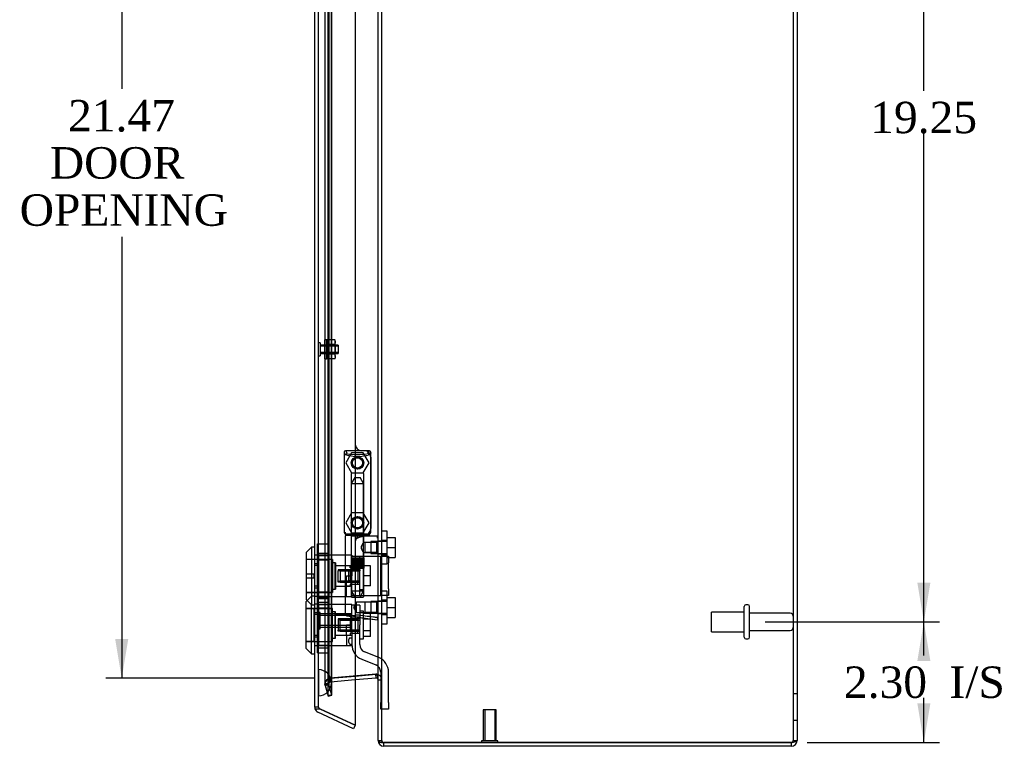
# Model space of a CAD drawing. Header units: inches. Extents: x 1 to 150, y -1 to 99.
# Tile 15 of 19: x 65 to 84, y 36 to 50. Entities that reach past the tile are written whole.
import ezdxf
from ezdxf.enums import TextEntityAlignment as Align
from ezdxf.lldxf.tags import DXFTag

# ---------------------------------------------------------------- set-up
doc = ezdxf.new("R2010")
doc.units = ezdxf.units.IN
doc.header["$MEASUREMENT"] = 0
for name, color, linetype in [('COM70220', 7, 'Continuous'), ('COM70699-6', 7, 'Continuous'), ('COM70705-6', 7, 'Continuous'), ('Default', 7, 'Continuous'), ('HNG86659-1', 7, 'Continuous'), ('HNG86659-2', 7, 'Continuous'), ('LOK10031', 7, 'Continuous'), ('LOK10031_CAM', 7, 'Continuous'), ('LOK10031_INSERT', 7, 'Continuous'), ('LOK10031_NUT', 7, 'Continuous'), ('LOK10031_SC', 7, 'Continuous'), ('NTS18118', 7, 'Continuous'), ('SCS86661', 7, 'Continuous'), ('STD26063', 7, 'Continuous'), ('STD26089', 7, 'Continuous'), ('STD26258', 7, 'Continuous'), ('WAM30017', 7, 'Continuous')]:
    doc.layers.add(name, color=color, linetype=linetype)
doc.styles.add('SEACAD_Times_New_Roman', font='times.ttf')
tags = doc.linetypes.add('HIDDEN2', pattern=[0.1875, 0.125, -0.0625]).pattern_tags.tags
tags[6:7] = [DXFTag(74, 4), DXFTag(75, 0), DXFTag(340, '0'), DXFTag(46, 0.0), DXFTag(50, 0.0), DXFTag(44, 0.0), DXFTag(45, 0.0)]
tags[4:5] = [DXFTag(74, 4), DXFTag(75, 0), DXFTag(340, '0'), DXFTag(46, 0.0), DXFTag(50, 0.0), DXFTag(44, 0.0), DXFTag(45, 0.0)]
doc.dimstyles.new('HAMMOND_(STH_-_120x80)', dxfattribs={"dimtxt": 0.6, "dimasz": 0.75, "dimexe": 0.3, "dimexo": 0.3, "dimgap": 0.15, "dimtad": 0, "dimtih": 1, "dimtoh": 1, "dimzin": 0, "dimdsep": 46, "dimtxsty": 'SEACAD_Times_New_Roman', "dimblk1": '_SE_FILLED', "dimblk2": '_SE_FILLED', "dimsah": 1, "dimcen": 0.3, "dimadec": 0, "dimazin": 0, "dimtfac": 0.8, "dimtofl": 0, "dimtmove": 0, "dimatfit": 3, "dimfxl": 1, "dimtolj": 1, "dimtzin": 0, "dimarcsym": 0})

# ---------------------------------------------------------------- blocks, each defined once
blk = doc.blocks.new('SE2')
at = {"layer": 'COM70220', "color": 7, "linetype": 'HIDDEN2'}
for p, q in [((70.66, 37.927), (70.66, 59.046)), ((70.661, 37.927), (70.661, 59.046)), ((70.663, 37.927), (70.663, 59.046)), ((70.909, 37.927), (70.909, 59.046)), ((70.66, 37.428), (70.66, 37.927)), ((70.66, 37.926), (70.661, 37.926)), ((70.661, 37.428), (70.661, 37.927)), ((70.661, 37.926), (70.663, 37.677)), ((70.663, 37.677), (70.663, 37.927)), ((70.909, 37.677), (70.909, 37.927)), ((70.663, 37.677), (70.661, 37.428)), ((70.661, 37.428), (70.66, 37.428))]:
    blk.add_line(p, q, dxfattribs=at)
for start, end in [(0, 90), (270, 0)]:
    blk.add_arc((70.659, 37.677), 0.25, start, end, dxfattribs=at)
at = {"layer": 'COM70699-6', "color": 7, "linetype": 'HIDDEN2'}
for p, q in [((79.725, 64.108), (79.725, 36.573)), ((71.869, 36.573), (71.869, 60.359)), ((70.843, 37.442), (70.843, 59.531)), ((70.912, 37.442), (70.912, 59.531)), ((70.784, 59.317), (70.784, 37.655)), ((70.856, 59.317), (70.856, 37.655)), ((71.869, 40.377), (71.797, 40.377)), ((71.797, 40.137), (71.869, 40.137)), ((71.869, 39.236), (71.797, 39.236)), ((71.797, 38.996), (71.869, 38.996)), ((70.883, 37.763), (71.752, 37.839)), ((71.752, 37.839), (70.883, 37.763)), ((70.889, 37.763), (71.36, 37.804)), ((71.758, 37.839), (71.752, 37.839)), ((71.752, 37.839), (71.752, 37.839)), ((70.856, 37.655), (70.784, 37.655)), ((70.784, 37.655), (70.788, 37.646)), ((70.856, 37.655), (70.784, 37.655)), ((70.788, 37.627), (70.784, 37.655)), ((70.788, 37.646), (70.858, 37.646)), ((70.843, 37.442), (70.788, 37.646)), ((70.788, 37.627), (70.858, 37.646)), ((70.788, 37.627), (70.843, 37.423)), ((70.856, 37.655), (70.858, 37.646)), ((70.858, 37.646), (70.856, 37.655)), ((70.912, 37.442), (70.858, 37.646)), ((70.889, 37.763), (70.883, 37.763)), ((70.889, 37.691), (70.883, 37.763)), ((71.36, 37.732), (70.889, 37.691)), ((71.797, 37.731), (71.869, 37.731)), ((71.797, 37.731), (71.869, 37.731)), ((70.843, 37.442), (70.912, 37.442)), ((70.843, 37.423), (70.912, 37.441)), ((70.912, 37.442), (70.912, 37.441)), ((79.797, 37.465), (79.725, 37.465)), ((79.725, 36.965), (79.797, 36.965)), ((71.797, 36.573), (71.869, 36.573)), ((71.797, 36.573), (71.869, 36.573)), ((71.869, 36.573), (71.869, 36.573)), ((79.725, 36.573), (79.797, 36.573))]:
    blk.add_line(p, q, dxfattribs=at)
at = {"layer": 'COM70699-6', "color": 7, "linetype": 'Continuous'}
for p, q in [((79.797, 64.108), (79.797, 36.573)), ((71.797, 36.573), (71.797, 60.359)), ((71.36, 37.804), (71.758, 37.839)), ((71.758, 37.767), (71.752, 37.839)), ((71.758, 37.767), (71.36, 37.732)), ((71.797, 36.573), (71.797, 36.573)), ((71.905, 36.537), (79.689, 36.537)), ((71.905, 36.465), (71.905, 36.537)), ((79.689, 36.537), (71.905, 36.537)), ((79.689, 36.465), (79.689, 36.537)), ((79.689, 36.465), (71.905, 36.465))]:
    blk.add_line(p, q, dxfattribs=at)
at = {"layer": 'COM70699-6', "color": 7, "linetype": 'HIDDEN2'}
for centre, radius, start, end in [((71.761, 37.731), 0.108, 359.9883, 95.0117), ((71.761, 37.731), 0.108, 0, 95), ((70.892, 37.655), 0.108, 94.9859, 180.0141), ((70.892, 37.655), 0.108, 95, 180), ((70.892, 37.655), 0.036, 95, 180), ((71.905, 36.573), 0.036, 179.9988, 270.0012), ((71.905, 36.573), 0.036, 180, 270), ((79.689, 36.573), 0.036, 294.0223, 0)]:
    blk.add_arc(centre, radius, start, end, dxfattribs=at)
at = {"layer": 'COM70699-6', "color": 7, "linetype": 'Continuous'}
for centre, radius, start, end in [((71.761, 37.731), 0.036, 0, 95), ((71.905, 36.573), 0.108, 180, 270), ((79.689, 36.573), 0.108, 270, 0), ((79.689, 36.573), 0.036, 270, 294.0223)]:
    blk.add_arc(centre, radius, start, end, dxfattribs=at)
for points, knots in [([(71.797, 37.731), (71.797, 37.742), (71.797, 37.753), (71.795, 37.775), (71.793, 37.786), (71.789, 37.801), (71.787, 37.807), (71.784, 37.816), (71.782, 37.821), (71.778, 37.828), (71.777, 37.83), (71.774, 37.833), (71.772, 37.835), (71.768, 37.838), (71.766, 37.839), (71.762, 37.84), (71.76, 37.839), (71.758, 37.839)], [0, 0, 0, 0, 0.25, 0.25, 0.5, 0.5, 0.625, 0.625, 0.75, 0.75, 0.8125, 0.8125, 0.875, 0.875, 0.9375, 0.9375, 1, 1, 1, 1]), ([(71.797, 36.573), (71.797, 36.572), (71.798, 36.571), (71.798, 36.568), (71.799, 36.566), (71.802, 36.562), (71.807, 36.558), (71.815, 36.553), (71.823, 36.549), (71.836, 36.545), (71.848, 36.542), (71.864, 36.539), (71.879, 36.538), (71.892, 36.537), (71.9, 36.537), (71.903, 36.537), (71.905, 36.537)], [0, 0, 0, 0, 0.039636, 0.079299, 0.119013, 0.178729, 0.298914, 0.359673, 0.482664, 0.545167, 0.672093, 0.736684, 0.867476, 0.933623, 0.966797, 1, 1, 1, 1]), ([(79.689, 36.537), (79.704, 36.54), (79.718, 36.543), (79.744, 36.549), (79.756, 36.552), (79.776, 36.558), (79.784, 36.561), (79.795, 36.567), (79.797, 36.57), (79.797, 36.573)], [0, 0, 0, 0, 0.25, 0.25, 0.5, 0.5, 0.75, 0.75, 1, 1, 1, 1])]:
    blk.add_open_spline(points, degree=3, knots=knots, dxfattribs=at)
at = {"layer": 'COM70699-6', "color": 7, "linetype": 'HIDDEN2'}
for points, knots in [([(70.889, 37.763), (70.887, 37.762), (70.885, 37.762), (70.882, 37.759), (70.881, 37.758), (70.876, 37.753), (70.874, 37.748), (70.87, 37.74), (70.868, 37.735), (70.865, 37.726), (70.864, 37.721), (70.86, 37.706), (70.859, 37.696), (70.857, 37.676), (70.856, 37.666), (70.856, 37.655)], [0, 0, 0, 0, 0.0625, 0.0625, 0.125, 0.125, 0.25, 0.25, 0.375, 0.375, 0.5, 0.5, 0.75, 0.75, 1, 1, 1, 1]), ([(79.689, 36.537), (79.694, 36.54), (79.699, 36.543), (79.708, 36.549), (79.712, 36.552), (79.718, 36.558), (79.721, 36.561), (79.724, 36.567), (79.725, 36.57), (79.725, 36.573)], [0, 0, 0, 0, 0.25, 0.25, 0.5, 0.5, 0.75, 0.75, 1, 1, 1, 1])]:
    blk.add_open_spline(points, degree=3, knots=knots, dxfattribs=at)
at = {"layer": 'COM70705-6', "color": 7, "linetype": 'Continuous'}
for p, q in [((71.36, 60.109), (71.36, 36.865)), ((70.587, 37.214), (70.587, 59.759)), ((70.592, 37.182), (70.594, 37.182)), ((70.594, 37.175), (70.594, 37.182)), ((70.695, 37.175), (70.594, 37.175)), ((71.329, 36.799), (70.65, 37.116)), ((70.695, 37.175), (71.36, 36.865)), ((71.36, 36.865), (70.695, 37.175)), ((71.36, 36.865), (71.329, 36.799))]:
    blk.add_line(p, q, dxfattribs=at)
at = {"layer": 'COM70705-6', "color": 7, "linetype": 'HIDDEN2'}
for p, q in [((70.659, 37.214), (70.659, 59.759)), ((71.534, 42.106), (71.485, 42.106)), ((71.659, 41.981), (71.659, 40.619)), ((71.485, 40.494), (71.534, 40.494)), ((70.659, 40.112), (70.657, 40.112)), ((70.659, 39.915), (70.587, 39.915)), ((70.659, 39.518), (70.587, 39.518)), ((70.659, 39.321), (70.657, 39.321)), ((70.659, 39.174), (70.657, 39.174)), ((70.659, 38.977), (70.587, 38.977)), ((70.659, 38.58), (70.587, 38.58)), ((70.659, 38.383), (70.657, 38.383)), ((70.659, 37.214), (70.587, 37.214)), ((70.594, 37.182), (70.694, 37.182)), ((70.695, 37.175), (70.68, 37.182))]:
    blk.add_line(p, q, dxfattribs=at)
for centre in [(71.404, 41.872), (71.404, 40.73)]:
    blk.add_circle(centre, 0.12, dxfattribs=at)
for centre, radius, start, end in [((71.485, 42.231), 0.125, 180, 270), ((71.534, 41.981), 0.125, 0, 90), ((71.534, 40.619), 0.125, 270, 0), ((71.485, 40.369), 0.125, 90, 180), ((70.695, 37.214), 0.036, 180, 245)]:
    blk.add_arc(centre, radius, start, end, dxfattribs=at)
at = {"layer": 'COM70705-6', "color": 7, "linetype": 'Continuous'}
for start, end in [(180, 197.5839), (197.5839, 245)]:
    blk.add_arc((70.695, 37.214), 0.108, start, end, dxfattribs=at)
blk.add_ellipse((70.695, 37.214), major_axis=(0.108, 0), ratio=0.9073, start_param=3.141593, end_param=3.481043, dxfattribs=at)
at = {"layer": 'COM70705-6', "color": 7, "linetype": 'HIDDEN2'}
for centre, major_axis, ratio, start_param, end_param in [((70.695, 37.214), (0.036, 0), 0.9073, 3.141593, 4.665617), ((70.695, 43.59), (0, -6.415), 0.005612, 6.236413, 6.283185)]:
    blk.add_ellipse(centre, major_axis=major_axis, ratio=ratio, start_param=start_param, end_param=end_param, dxfattribs=at)
at = {"layer": 'HNG86659-1', "color": 7, "linetype": 'HIDDEN2'}
for p, q in [((71.148, 42.068), (71.148, 40.553)), ((71.148, 42.067), (71.168, 42.018)), ((71.62, 42.106), (71.185, 42.106)), ((71.21, 42.051), (71.188, 42.106)), ((71.21, 42.049), (71.188, 42.106)), ((71.21, 42.049), (71.21, 42.051)), ((71.597, 42.049), (71.62, 42.106)), ((71.597, 42.049), (71.598, 42.051)), ((71.598, 42.051), (71.62, 42.106)), ((71.659, 42.067), (71.64, 42.018)), ((71.659, 40.553), (71.659, 42.068)), ((71.284, 41.663), (71.284, 40.505)), ((71.512, 41.675), (71.295, 41.675)), ((71.524, 40.505), (71.524, 41.663)), ((71.167, 40.548), (71.167, 40.513)), ((71.167, 40.474), (71.167, 38.993)), ((71.187, 40.494), (71.485, 40.494)), ((71.485, 40.494), (71.187, 40.494)), ((71.62, 40.513), (71.188, 40.513)), ((71.284, 40.505), (71.272, 40.494)), ((71.272, 40.494), (71.284, 40.482)), ((71.524, 40.505), (71.284, 40.505)), ((71.284, 40.482), (71.524, 40.482)), ((71.284, 40.482), (71.284, 39.324)), ((71.536, 40.494), (71.524, 40.505)), ((71.524, 40.482), (71.536, 40.494)), ((71.524, 40.353), (71.524, 40.482)), ((71.786, 40.474), (71.524, 40.474)), ((71.534, 40.494), (71.62, 40.494)), ((71.62, 40.494), (71.534, 40.494)), ((71.64, 40.513), (71.64, 40.548)), ((71.543, 40.354), (71.523, 40.354)), ((71.776, 40.354), (71.543, 40.354)), ((71.776, 40.354), (71.543, 40.354)), ((71.543, 40.354), (71.543, 40.161)), ((71.797, 40.375), (71.776, 40.354)), ((71.776, 40.161), (71.776, 40.354)), ((71.523, 40.161), (71.543, 40.161)), ((71.524, 39.324), (71.524, 40.162)), ((71.543, 40.161), (71.776, 40.161)), ((71.776, 40.161), (71.543, 40.161)), ((71.776, 40.161), (71.797, 40.139)), ((71.295, 39.312), (71.512, 39.312)), ((71.384, 39.212), (71.328, 39.116)), ((71.328, 39.116), (71.384, 39.019)), ((71.384, 39.019), (71.384, 39.212)), ((71.543, 39.212), (71.384, 39.212)), ((71.776, 39.212), (71.543, 39.212)), ((71.776, 39.212), (71.543, 39.212)), ((71.543, 39.212), (71.543, 39.019)), ((71.797, 39.234), (71.776, 39.212)), ((71.776, 39.019), (71.776, 39.212)), ((71.202, 38.954), (71.344, 38.936)), ((71.327, 38.939), (71.787, 38.881)), ((71.344, 38.936), (71.784, 38.881)), ((71.384, 39.019), (71.543, 39.019)), ((71.543, 39.019), (71.776, 39.019)), ((71.776, 39.019), (71.543, 39.019)), ((71.776, 39.019), (71.797, 38.998))]:
    blk.add_line(p, q, dxfattribs=at)
for centre, radius in [((71.404, 41.872), 0.118), ((71.404, 41.872), 0.0968), ((71.404, 41.872), 0.0968), ((71.404, 40.73), 0.118), ((71.404, 40.73), 0.0968), ((71.404, 40.73), 0.0968)]:
    blk.add_circle(centre, radius, dxfattribs=at)
for centre, radius, start, end in [((71.192, 42.068), 0.0432, 170.3107, 181.0665), ((71.187, 42.068), 0.0392, 106.467, 168.78), ((71.087, 41.372), 0.706, 84.0827, 84.9945), ((71.193, 42.012), 0.0255, 130.6693, 167.2932), ((71.187, 42.057), 0.0491, 88.6161, 102.0318), ((71.601, 42.166), 0.429, 188.1861, 189.6334), ((71.425, 42.84), 0.846, 252.8757, 268.5407), ((71.383, 42.833), 0.839, 271.3912, 287.1924), ((71.621, 42.057), 0.0491, 77.9682, 91.3839), ((71.206, 42.166), 0.429, 350.3666, 351.8139), ((71.62, 42.068), 0.0392, 11.22, 73.533), ((71.615, 42.012), 0.0255, 12.7068, 49.3307), ((71.72, 41.371), 0.706, 95.0056, 95.9172), ((71.616, 42.068), 0.0432, 358.9335, 9.6893), ((71.295, 41.663), 0.0118, 90, 180), ((71.512, 41.663), 0.0118, 0, 90), ((71.187, 40.552), 0.039, 178.4395, 188.4336), ((71.087, 41.254), 0.711, 274.9928, 275.9147), ((71.188, 40.553), 0.0395, 190.0421, 269.2684), ((71.201, 40.547), 0.0339, 178.5961, 269.1461), ((71.187, 40.513), 0.0197, 180, 270), ((71.187, 40.474), 0.0197, 90, 180), ((71.188, 40.555), 0.0417, 269.1335, 269.9996), ((71.606, 40.547), 0.0339, 270.8567, 9.3811), ((71.62, 40.553), 0.0395, 270.7315, 349.9579), ((71.62, 40.555), 0.0417, 270.0004, 270.8665), ((71.62, 40.513), 0.0197, 270, 360), ((71.62, 40.474), 0.0197, 0, 90), ((71.72, 41.254), 0.711, 264.0854, 265.0071), ((71.62, 40.552), 0.039, 351.5664, 1.5605), ((70.586, 41.094), 1.368, 331.1816, 331.5055), ((71.786, 40.462), 0.0118, 88.3734, 89.9992), ((71.786, 40.462), 0.0118, 0, 88.3726), ((71.295, 39.324), 0.0118, 180, 270), ((71.512, 39.324), 0.0118, 270, 0), ((71.207, 38.993), 0.0394, 179.9592, 262.875), ((71.752, 38.897), 0.0401, 21.8367, 34.9857), ((71.135, 38.871), 0.656, 0.9731, 3.5902), ((71.786, 38.893), 0.0118, 262.875, 274.4046), ((71.786, 38.893), 0.0118, 274.3868, 294.9231), ((71.786, 38.893), 0.0118, 294.9228, 360)]:
    blk.add_arc(centre, radius, start, end, dxfattribs=at)
for centre, major_axis, ratio, start_param, end_param in [((71.188, 42.094), (0, -0.0118), 0.049276, 3.017238, 3.218468), ((71.404, 42.059), (-0.203, 0), 0.124034, 0.458693, 2.593243), ((71.62, 42.094), (0, -0.0118), 0.049276, 3.064718, 3.265947)]:
    blk.add_ellipse(centre, major_axis=major_axis, ratio=ratio, start_param=start_param, end_param=end_param, dxfattribs=at)
for points, knots in [([(71.176, 42.032), (71.178, 42.035), (71.181, 42.038), (71.186, 42.043), (71.19, 42.045), (71.195, 42.048), (71.197, 42.048), (71.201, 42.049), (71.203, 42.049), (71.206, 42.05), (71.207, 42.049), (71.209, 42.049), (71.21, 42.049), (71.21, 42.049)], [0, 0, 0, 0, 0.25, 0.25, 0.5, 0.5, 0.625, 0.625, 0.75, 0.75, 0.875, 0.875, 1, 1, 1, 1]), ([(71.631, 42.032), (71.629, 42.035), (71.627, 42.038), (71.621, 42.043), (71.618, 42.045), (71.612, 42.048), (71.61, 42.048), (71.607, 42.049), (71.605, 42.049), (71.602, 42.05), (71.6, 42.049), (71.598, 42.049), (71.598, 42.049), (71.597, 42.049)], [0, 0, 0, 0, 0.25, 0.25, 0.5, 0.5, 0.625, 0.625, 0.75, 0.75, 0.875, 0.875, 1, 1, 1, 1]), ([(71.392, 40.435), (71.398, 40.437), (71.403, 40.439), (71.414, 40.444), (71.42, 40.446), (71.437, 40.452), (71.448, 40.456), (71.47, 40.464), (71.481, 40.467), (71.503, 40.472), (71.514, 40.474), (71.524, 40.474)], [0, 0, 0, 0, 0.125, 0.125, 0.25, 0.25, 0.5, 0.5, 0.75, 0.75, 1, 1, 1, 1]), ([(71.789, 40.441), (71.789, 40.45), (71.789, 40.459), (71.788, 40.467), (71.788, 40.47), (71.788, 40.472), (71.787, 40.473), (71.787, 40.473), (71.787, 40.474), (71.787, 40.474), (71.787, 40.474), (71.786, 40.474), (71.786, 40.474), (71.786, 40.474)], [0, 0, 0, 0, 0.5, 0.5, 0.75, 0.75, 0.875, 0.875, 0.9375, 0.9375, 0.96875, 0.96875, 1, 1, 1, 1]), ([(71.789, 40.441), (71.791, 40.441), (71.793, 40.441), (71.797, 40.441), (71.797, 40.441), (71.797, 40.44)], [0, 0, 0, 0, 0.5, 0.5, 1, 1, 1, 1]), ([(71.524, 40.354), (71.524, 40.354), (71.514, 40.342), (71.496, 40.317), (71.49, 40.307), (71.479, 40.284), (71.475, 40.271), (71.475, 40.244), (71.479, 40.231), (71.49, 40.208), (71.496, 40.198), (71.508, 40.181), (71.513, 40.174), (71.521, 40.164), (71.524, 40.161), (71.524, 40.161), (71.524, 40.161), (71.524, 40.161)], [0.2503152, 0.2503152, 0.2503152, 0.2503152, 0.375, 0.375, 0.4375, 0.4375, 0.5, 0.5, 0.5625, 0.5625, 0.625, 0.625, 0.6875, 0.6875, 0.75, 0.75, 0.7505722, 0.7505722, 0.7505722, 0.7505722]), ([(71.341, 38.956), (71.292, 38.963), (71.247, 38.971), (71.185, 38.984), (71.167, 38.989), (71.167, 38.993)], [0, 0, 0, 0, 0.5, 0.5, 1, 1, 1, 1]), ([(71.341, 38.956), (71.34, 38.952), (71.34, 38.949), (71.34, 38.944), (71.34, 38.942), (71.34, 38.94), (71.339, 38.939), (71.339, 38.938), (71.338, 38.938), (71.336, 38.938), (71.334, 38.938), (71.331, 38.938), (71.329, 38.938), (71.327, 38.939)], [0, 0, 0, 0, 0.25, 0.25, 0.5, 0.5, 0.625, 0.625, 0.75, 0.75, 0.875, 0.875, 1, 1, 1, 1]), ([(71.392, 38.969), (71.392, 38.969), (71.391, 38.969), (71.39, 38.969), (71.389, 38.969), (71.388, 38.969), (71.387, 38.968), (71.383, 38.967), (71.381, 38.967), (71.375, 38.965), (71.37, 38.964), (71.358, 38.96), (71.349, 38.958), (71.341, 38.956)], [0, 0, 0, 0, 0.03125, 0.03125, 0.0625, 0.0625, 0.125, 0.125, 0.25, 0.25, 0.5, 0.5, 1, 1, 1, 1]), ([(71.785, 38.92), (71.759, 38.923), (71.733, 38.927), (71.707, 38.93), (71.602, 38.943), (71.497, 38.956), (71.392, 38.969)], [0, 0, 0, 0, 0.198595, 0.198595, 0.198595, 1, 1, 1, 1]), ([(71.789, 38.912), (71.792, 38.912), (71.794, 38.912), (71.797, 38.913), (71.797, 38.913), (71.797, 38.913)], [0, 0, 0, 0, 0.5, 0.5, 1, 1, 1, 1])]:
    blk.add_open_spline(points, degree=3, knots=knots, dxfattribs=at)
at = {"layer": 'HNG86659-2', "color": 7, "linetype": 'HIDDEN2'}
for p, q in [((71.355, 41.596), (71.286, 41.478)), ((71.355, 41.596), (71.453, 41.596)), ((71.522, 41.478), (71.453, 41.596)), ((71.286, 41.478), (71.522, 41.478)), ((71.286, 41.478), (71.286, 40.061)), ((71.522, 40.061), (71.522, 41.478)), ((71.281, 40.061), (71.281, 39.864)), ((71.281, 40.061), (71.284, 40.061)), ((71.281, 40.061), (71.281, 39.864)), ((71.282, 40.061), (71.282, 39.864)), ((71.284, 40.061), (71.289, 40.061)), ((71.284, 40.061), (71.284, 39.864)), ((71.286, 40.061), (71.286, 39.864)), ((71.289, 40.061), (71.307, 40.061)), ((71.289, 40.061), (71.289, 39.864)), ((71.291, 40.061), (71.291, 39.864)), ((71.294, 40.061), (71.294, 39.864)), ((71.301, 40.061), (71.301, 39.864)), ((71.302, 40.061), (71.302, 39.864)), ((71.307, 40.061), (71.316, 40.061)), ((71.307, 40.061), (71.307, 39.864)), ((71.316, 40.061), (71.317, 40.061)), ((71.316, 40.061), (71.316, 39.864)), ((71.317, 40.061), (71.347, 40.061)), ((71.317, 40.061), (71.317, 39.864)), ((71.326, 40.061), (71.326, 39.864)), ((71.335, 40.061), (71.335, 39.864)), ((71.338, 40.061), (71.338, 39.864)), ((71.347, 40.061), (71.355, 40.061)), ((71.347, 40.061), (71.347, 39.864)), ((71.355, 40.061), (71.36, 40.061)), ((71.355, 40.061), (71.355, 39.864)), ((71.36, 40.061), (71.396, 40.061)), ((71.36, 40.061), (71.36, 39.864)), ((71.371, 40.061), (71.371, 39.864)), ((71.379, 40.061), (71.379, 39.864)), ((71.386, 40.061), (71.386, 39.864)), ((71.396, 40.061), (71.403, 40.061)), ((71.396, 40.061), (71.396, 39.864)), ((71.403, 40.061), (71.411, 40.061)), ((71.403, 40.061), (71.403, 39.864)), ((71.411, 40.061), (71.446, 40.061)), ((71.411, 40.061), (71.411, 39.864)), ((71.422, 40.061), (71.422, 39.864)), ((71.428, 40.061), (71.428, 39.864)), ((71.437, 40.061), (71.437, 39.864)), ((71.446, 40.061), (71.452, 40.061)), ((71.446, 40.061), (71.446, 39.864)), ((71.452, 40.061), (71.46, 40.061)), ((71.452, 40.061), (71.452, 39.864)), ((71.46, 40.061), (71.49, 40.061)), ((71.46, 40.061), (71.46, 39.864)), ((71.47, 40.061), (71.47, 39.864)), ((71.473, 40.061), (71.473, 39.864)), ((71.482, 40.061), (71.482, 39.864)), ((71.49, 40.061), (71.491, 40.061)), ((71.49, 40.061), (71.49, 39.864)), ((71.491, 40.061), (71.5, 40.061)), ((71.491, 40.061), (71.491, 39.864)), ((71.5, 40.061), (71.518, 40.061)), ((71.5, 40.061), (71.5, 39.864)), ((71.506, 40.061), (71.506, 39.864)), ((71.506, 40.061), (71.506, 39.864)), ((71.514, 40.061), (71.514, 39.864)), ((71.516, 40.061), (71.516, 39.864)), ((71.518, 40.061), (71.523, 40.061)), ((71.518, 40.061), (71.518, 39.864)), ((71.521, 40.061), (71.521, 39.864)), ((71.523, 40.061), (71.527, 40.061)), ((71.523, 40.061), (71.523, 39.864)), ((71.525, 40.061), (71.525, 39.864)), ((71.527, 40.061), (71.527, 39.864)), ((71.527, 39.864), (71.527, 40.061)), ((71.281, 39.864), (71.284, 39.864)), ((71.284, 39.864), (71.289, 39.864)), ((71.286, 39.864), (71.286, 39.431)), ((71.289, 39.864), (71.307, 39.864)), ((71.307, 39.864), (71.316, 39.864)), ((71.316, 39.864), (71.317, 39.864)), ((71.317, 39.864), (71.347, 39.864)), ((71.347, 39.864), (71.355, 39.864)), ((71.355, 39.864), (71.36, 39.864)), ((71.36, 39.864), (71.396, 39.864)), ((71.396, 39.864), (71.403, 39.864)), ((71.403, 39.864), (71.411, 39.864)), ((71.411, 39.864), (71.446, 39.864)), ((71.446, 39.864), (71.452, 39.864)), ((71.452, 39.864), (71.46, 39.864)), ((71.46, 39.864), (71.49, 39.864)), ((71.49, 39.864), (71.491, 39.864)), ((71.491, 39.864), (71.5, 39.864)), ((71.5, 39.864), (71.518, 39.864)), ((71.518, 39.864), (71.523, 39.864)), ((71.522, 39.431), (71.522, 39.864)), ((71.523, 39.864), (71.527, 39.864)), ((71.286, 39.431), (71.522, 39.431)), ((71.286, 39.431), (71.355, 39.312)), ((71.453, 39.312), (71.522, 39.431))]:
    blk.add_line(p, q, dxfattribs=at)
at = {"layer": 'LOK10031', "color": 7, "linetype": 'Continuous'}
for p, q in [((70.527, 40.266), (70.427, 40.166)), ((70.527, 40.266), (70.527, 39.166)), ((70.587, 40.266), (70.527, 40.266)), ((70.427, 40.166), (70.427, 39.266)), ((70.427, 39.266), (70.527, 39.166)), ((70.446, 39.248), (70.427, 39.229)), ((70.427, 38.329), (70.427, 39.229)), ((70.527, 38.229), (70.527, 39.166)), ((70.527, 39.166), (70.587, 39.166)), ((70.427, 38.329), (70.527, 38.229)), ((70.527, 38.229), (70.587, 38.229))]:
    blk.add_line(p, q, dxfattribs=at)
at = {"layer": 'LOK10031', "color": 7, "linetype": 'HIDDEN2'}
for p, q in [((70.657, 40.112), (70.587, 40.112)), ((70.657, 40.112), (70.657, 39.947)), ((71.297, 40.109), (70.657, 40.109)), ((71.297, 40.109), (71.297, 40.093)), ((70.927, 40.031), (70.427, 40.031)), ((70.657, 39.947), (70.587, 39.947)), ((70.657, 39.947), (70.657, 39.485)), ((70.927, 40.031), (70.927, 39.401)), ((70.987, 39.966), (70.927, 39.966)), ((70.987, 39.966), (70.987, 39.466)), ((71.297, 39.91), (70.987, 39.91)), ((71.197, 39.324), (71.197, 39.716)), ((71.197, 39.716), (71.297, 39.716)), ((71.297, 39.837), (71.297, 39.716)), ((70.657, 39.485), (70.587, 39.485)), ((70.657, 39.485), (70.657, 39.321)), ((70.987, 39.523), (71.197, 39.523)), ((71.297, 39.523), (71.197, 39.523)), ((70.427, 39.401), (70.927, 39.401)), ((70.527, 39.329), (70.446, 39.248)), ((70.587, 39.329), (70.527, 39.329)), ((70.657, 39.321), (70.587, 39.321)), ((70.657, 39.324), (71.197, 39.324)), ((70.927, 39.466), (70.987, 39.466)), ((71.197, 39.324), (71.297, 39.324)), ((71.297, 39.324), (71.297, 39.343)), ((70.657, 39.174), (70.587, 39.174)), ((70.657, 39.174), (70.657, 39.01)), ((71.297, 39.171), (70.657, 39.171)), ((71.297, 38.668), (71.297, 39.171)), ((70.927, 39.094), (70.427, 39.094)), ((70.657, 39.01), (70.587, 39.01)), ((70.657, 39.01), (70.657, 38.548)), ((70.927, 38.464), (70.927, 39.094)), ((70.987, 39.029), (70.927, 39.029)), ((70.987, 38.529), (70.987, 39.029)), ((71.297, 38.972), (70.987, 38.972)), ((71.197, 38.585), (71.197, 38.779)), ((71.297, 38.779), (71.197, 38.779)), ((70.657, 38.548), (70.587, 38.548)), ((70.657, 38.548), (70.657, 38.383)), ((70.987, 38.585), (71.197, 38.585)), ((71.197, 38.585), (71.197, 38.386)), ((71.197, 38.585), (71.297, 38.585)), ((70.427, 38.464), (70.927, 38.464)), ((70.657, 38.383), (70.587, 38.383)), ((70.657, 38.386), (71.197, 38.386)), ((70.927, 38.529), (70.987, 38.529)), ((71.197, 38.386), (71.297, 38.386)), ((71.297, 38.386), (71.297, 38.405))]:
    blk.add_line(p, q, dxfattribs=at)
at = {"layer": 'LOK10031_CAM', "color": 7, "linetype": 'HIDDEN2'}
for p, q in [((71.297, 40.093), (71.485, 40.093)), ((71.297, 39.837), (71.297, 40.093)), ((71.447, 39.343), (71.447, 40.093)), ((71.485, 40.093), (71.754, 40.093)), ((71.754, 40.093), (71.847, 40.093)), ((71.847, 40.093), (71.997, 40.093)), ((71.847, 39.968), (71.847, 40.093)), ((71.997, 40.093), (71.997, 39.968)), ((71.297, 39.875), (71.447, 39.875)), ((71.847, 39.468), (71.847, 39.968)), ((71.997, 39.468), (71.997, 39.968)), ((71.237, 39.638), (71.237, 39.798)), ((71.267, 39.828), (71.297, 39.828)), ((71.297, 39.343), (71.297, 39.716)), ((71.267, 39.608), (71.297, 39.608)), ((71.297, 39.56), (71.447, 39.56)), ((71.297, 39.343), (71.485, 39.343)), ((71.485, 39.343), (71.754, 39.343)), ((71.754, 39.343), (71.847, 39.343)), ((71.847, 39.343), (71.847, 39.468)), ((71.997, 39.343), (71.847, 39.343)), ((71.997, 39.468), (71.997, 39.343)), ((71.447, 39.155), (71.297, 39.155)), ((71.447, 39.155), (71.447, 38.78)), ((71.297, 38.938), (71.447, 38.938)), ((71.447, 38.405), (71.447, 38.78)), ((71.297, 38.668), (71.297, 38.405)), ((71.297, 38.623), (71.447, 38.623)), ((71.237, 38.443), (71.237, 38.503)), ((71.267, 38.533), (71.297, 38.533)), ((71.267, 38.413), (71.297, 38.413)), ((71.81, 38.158), (71.541, 38.266)), ((71.485, 38.127), (71.754, 38.019)), ((71.847, 37.879), (71.847, 37.3)), ((71.997, 37.3), (71.997, 37.879)), ((71.847, 37.175), (71.847, 37.3)), ((71.997, 37.3), (71.997, 37.175)), ((71.997, 37.175), (71.847, 37.175))]:
    blk.add_line(p, q, dxfattribs=at)
for centre, radius, start, end in [((71.267, 39.798), 0.03, 90, 180), ((71.267, 39.638), 0.03, 180, 270), ((71.267, 38.503), 0.03, 90, 180), ((71.267, 38.443), 0.03, 180, 270), ((71.597, 38.405), 0.3, 180, 247.9806), ((71.597, 38.405), 0.15, 180, 247.9806), ((71.697, 37.879), 0.15, 0, 67.9806), ((71.697, 37.879), 0.3, 0, 67.9806)]:
    blk.add_arc(centre, radius, start, end, dxfattribs=at)
at = {"layer": 'LOK10031_INSERT', "color": 7, "linetype": 'HIDDEN2'}
for p, q in [((70.912, 40.029), (70.427, 40.029)), ((70.912, 40.029), (70.912, 39.404)), ((70.972, 39.966), (70.912, 39.966)), ((70.972, 39.966), (70.972, 39.466)), ((71.262, 39.91), (70.972, 39.91)), ((71.262, 39.872), (71.262, 39.91)), ((71.262, 39.872), (71.412, 39.872)), ((71.412, 39.831), (71.412, 39.872)), ((70.427, 39.756), (70.577, 39.756)), ((70.577, 39.676), (70.427, 39.676)), ((70.577, 39.676), (70.577, 39.756)), ((71.412, 39.834), (71.037, 39.834)), ((71.037, 39.834), (71.037, 39.815)), ((71.037, 39.618), (71.037, 39.815)), ((71.412, 39.815), (71.037, 39.815)), ((71.262, 39.831), (71.262, 39.602)), ((71.412, 39.831), (71.262, 39.831)), ((71.412, 39.831), (71.412, 39.602)), ((70.972, 39.523), (71.262, 39.523)), ((71.037, 39.618), (71.412, 39.618)), ((71.037, 39.598), (71.037, 39.618)), ((71.412, 39.598), (71.037, 39.598)), ((71.262, 39.602), (71.412, 39.602)), ((71.262, 39.56), (71.262, 39.523)), ((71.297, 39.56), (71.262, 39.56)), ((71.412, 39.56), (71.412, 39.602)), ((70.427, 39.404), (70.912, 39.404)), ((70.912, 39.466), (70.972, 39.466)), ((70.577, 39.089), (70.427, 39.089)), ((70.577, 39.089), (70.577, 39.091)), ((70.912, 39.091), (70.577, 39.091)), ((70.577, 38.469), (70.577, 39.089)), ((70.912, 39.091), (70.912, 38.466)), ((70.972, 39.029), (70.912, 39.029)), ((70.972, 39.029), (70.972, 38.529)), ((71.262, 38.972), (70.972, 38.972)), ((71.262, 38.935), (71.262, 38.972)), ((71.262, 38.935), (71.412, 38.935)), ((71.412, 38.893), (71.412, 38.935)), ((71.412, 38.897), (71.037, 38.897)), ((71.037, 38.897), (71.037, 38.877)), ((71.037, 38.877), (71.037, 38.68)), ((71.412, 38.877), (71.037, 38.877)), ((71.262, 38.893), (71.262, 38.664)), ((71.412, 38.893), (71.262, 38.893)), ((71.412, 38.893), (71.412, 38.664)), ((70.972, 38.585), (71.262, 38.585)), ((71.037, 38.68), (71.412, 38.68)), ((71.037, 38.661), (71.037, 38.68)), ((71.412, 38.661), (71.037, 38.661)), ((71.262, 38.664), (71.412, 38.664)), ((71.262, 38.623), (71.262, 38.585)), ((71.297, 38.623), (71.262, 38.623)), ((71.412, 38.623), (71.412, 38.664)), ((70.427, 38.469), (70.577, 38.469)), ((70.577, 38.469), (70.577, 38.466)), ((70.577, 38.466), (70.912, 38.466)), ((70.912, 38.529), (70.972, 38.529))]:
    blk.add_line(p, q, dxfattribs=at)
at = {"layer": 'LOK10031_NUT', "color": 7, "linetype": 'HIDDEN2'}
for p, q in [((70.644, 40.022), (70.644, 40.328)), ((70.644, 40.328), (70.859, 40.328)), ((70.859, 40.022), (70.859, 40.328)), ((70.644, 40.149), (70.859, 40.149)), ((70.859, 40.1), (70.644, 40.1)), ((70.644, 39.41), (70.644, 40.022)), ((70.644, 40.022), (70.859, 40.022)), ((70.859, 39.41), (70.859, 40.022)), ((70.644, 39.104), (70.644, 39.41)), ((70.644, 39.41), (70.859, 39.41)), ((70.644, 39.332), (70.859, 39.332)), ((70.644, 39.309), (70.859, 39.309)), ((70.859, 39.104), (70.859, 39.41)), ((70.644, 39.283), (70.859, 39.283)), ((70.644, 39.212), (70.859, 39.212)), ((70.859, 39.163), (70.644, 39.163)), ((70.644, 38.779), (70.644, 39.104)), ((70.644, 39.104), (70.859, 39.104)), ((70.859, 38.779), (70.859, 39.104)), ((70.644, 38.249), (70.644, 38.779)), ((70.644, 38.779), (70.859, 38.779)), ((70.859, 38.249), (70.859, 38.779)), ((70.644, 38.395), (70.859, 38.395)), ((70.644, 38.346), (70.859, 38.346)), ((70.644, 38.249), (70.859, 38.249))]:
    blk.add_line(p, q, dxfattribs=at)
at = {"layer": 'LOK10031_SC', "color": 7, "linetype": 'HIDDEN2'}
for p, q in [((71.517, 39.979), (71.447, 39.979)), ((71.517, 39.979), (71.517, 39.454)), ((71.654, 39.909), (71.517, 39.909)), ((71.654, 39.716), (71.654, 39.909)), ((71.072, 39.834), (71.072, 39.598)), ((71.447, 39.834), (71.072, 39.834)), ((71.072, 39.81), (71.447, 39.81)), ((71.447, 39.834), (71.447, 39.81)), ((71.654, 39.716), (71.517, 39.716)), ((71.654, 39.524), (71.654, 39.716)), ((71.072, 39.622), (71.447, 39.622)), ((71.072, 39.598), (71.447, 39.598)), ((71.447, 39.598), (71.447, 39.622)), ((71.654, 39.524), (71.517, 39.524)), ((71.447, 39.454), (71.517, 39.454)), ((71.517, 39.041), (71.447, 39.041)), ((71.517, 38.516), (71.517, 39.041)), ((71.654, 39.001), (71.517, 39.001)), ((71.654, 38.89), (71.654, 39.001)), ((71.072, 38.661), (71.072, 38.897)), ((71.447, 38.897), (71.072, 38.897)), ((71.072, 38.873), (71.447, 38.873)), ((71.447, 38.897), (71.447, 38.873)), ((71.654, 38.89), (71.517, 38.89)), ((71.654, 38.668), (71.654, 38.89)), ((71.072, 38.685), (71.447, 38.685)), ((71.072, 38.661), (71.447, 38.661)), ((71.447, 38.661), (71.447, 38.685)), ((71.654, 38.668), (71.517, 38.668)), ((71.654, 38.557), (71.517, 38.557)), ((71.654, 38.557), (71.654, 38.668)), ((71.447, 38.516), (71.517, 38.516))]:
    blk.add_line(p, q, dxfattribs=at)
at = {"layer": 'NTS18118', "color": 7, "linetype": 'HIDDEN2'}
for p, q in [((70.784, 43.856), (70.784, 44.224)), ((70.815, 44.224), (70.784, 44.224)), ((70.974, 44.224), (70.815, 44.224)), ((70.815, 44.224), (70.815, 44.132)), ((70.974, 44.224), (70.98, 44.178)), ((70.98, 44.199), (70.974, 44.224)), ((70.98, 44.178), (70.974, 44.132)), ((70.98, 44.178), (70.98, 44.199)), ((70.98, 44.04), (70.98, 44.178)), ((70.784, 44.122), (70.98, 44.122)), ((70.98, 44.105), (70.784, 44.105)), ((70.974, 44.132), (70.815, 44.132)), ((70.815, 44.132), (70.815, 43.948)), ((70.98, 44.04), (70.974, 43.948)), ((70.98, 43.902), (70.98, 44.04)), ((70.784, 43.975), (70.98, 43.975)), ((70.784, 43.958), (70.98, 43.958)), ((70.784, 43.856), (70.815, 43.856)), ((70.974, 43.948), (70.815, 43.948)), ((70.815, 43.948), (70.815, 43.856)), ((70.974, 43.856), (70.815, 43.856)), ((70.974, 43.948), (70.98, 43.902)), ((70.98, 43.902), (70.974, 43.856)), ((70.974, 43.856), (70.98, 43.88)), ((70.98, 43.902), (70.98, 43.88))]:
    blk.add_line(p, q, dxfattribs=at)
blk.add_open_spline([(70.974, 44.132), (70.976, 44.117), (70.978, 44.101), (70.98, 44.07), (70.98, 44.055), (70.98, 44.04)], degree=3, knots=[0, 0, 0, 0, 0.5, 0.5, 1, 1, 1, 1], dxfattribs=at)
at = {"layer": 'SCS86661', "color": 7, "linetype": 'HIDDEN2'}
for p, q in [((71.293, 42.063), (71.183, 41.872)), ((71.514, 42.063), (71.293, 42.063)), ((71.625, 41.872), (71.514, 42.063)), ((71.183, 41.872), (71.293, 41.68)), ((71.514, 41.68), (71.625, 41.872)), ((71.293, 41.68), (71.514, 41.68)), ((71.293, 40.921), (71.183, 40.73)), ((71.514, 40.921), (71.293, 40.921)), ((71.625, 40.73), (71.514, 40.921)), ((71.183, 40.73), (71.293, 40.538)), ((71.514, 40.538), (71.625, 40.73)), ((71.293, 40.538), (71.514, 40.538)), ((71.974, 40.449), (72.124, 40.449)), ((72.124, 40.449), (72.124, 40.257)), ((71.659, 40.37), (71.659, 40.144)), ((71.974, 40.37), (71.659, 40.37)), ((71.974, 40.257), (72.124, 40.257)), ((72.124, 40.257), (72.124, 40.066)), ((71.659, 40.144), (71.974, 40.144)), ((71.974, 40.066), (72.124, 40.066)), ((71.974, 39.307), (72.124, 39.307)), ((72.124, 39.307), (72.124, 39.116)), ((71.659, 39.229), (71.659, 39.003)), ((71.974, 39.229), (71.659, 39.229)), ((71.974, 39.116), (72.124, 39.116)), ((72.124, 39.116), (72.124, 38.924)), ((71.659, 39.003), (71.974, 39.003)), ((71.974, 38.924), (72.124, 38.924))]:
    blk.add_line(p, q, dxfattribs=at)
for centre in [(71.404, 41.872), (71.404, 40.73)]:
    blk.add_circle(centre, 0.113, dxfattribs=at)
at = {"layer": 'STD26063', "color": 7, "linetype": 'HIDDEN2'}
for p, q in [((70.691, 44.165), (70.659, 44.165)), ((70.691, 44.165), (70.691, 43.915)), ((71.034, 44.122), (70.691, 44.122)), ((71.034, 44.103), (70.691, 44.103)), ((71.034, 44.122), (71.034, 43.958)), ((70.659, 43.915), (70.691, 43.915)), ((71.034, 43.977), (70.691, 43.977)), ((70.691, 43.958), (71.034, 43.958))]:
    blk.add_line(p, q, dxfattribs=at)
at = {"layer": 'STD26089', "color": 7, "linetype": 'HIDDEN2'}
for p, q in [((78.788, 38.545), (78.788, 39.135)), ((78.858, 39.165), (78.818, 39.165)), ((78.888, 38.545), (78.888, 39.135)), ((78.163, 38.652), (78.163, 39.027)), ((78.788, 39.027), (78.163, 39.027)), ((79.665, 39.006), (78.888, 39.006)), ((78.163, 38.652), (78.788, 38.652)), ((78.888, 38.674), (79.665, 38.674)), ((78.818, 38.515), (78.858, 38.515))]:
    blk.add_line(p, q, dxfattribs=at)
for centre, radius, start, end in [((78.818, 39.135), 0.03, 90, 180), ((78.858, 39.135), 0.03, 0, 90), ((79.665, 38.946), 0.06, 0, 90), ((79.665, 38.734), 0.06, 270, 0), ((78.818, 38.545), 0.03, 180, 270), ((78.858, 38.545), 0.03, 270, 0)]:
    blk.add_arc(centre, radius, start, end, dxfattribs=at)
at = {"layer": 'STD26258', "color": 7, "linetype": 'HIDDEN2'}
for p, q in [((70.691, 39.021), (70.659, 39.021)), ((70.691, 38.709), (70.691, 39.021)), ((71.284, 38.99), (70.691, 38.99)), ((71.284, 38.959), (70.691, 38.959)), ((71.284, 38.74), (71.284, 38.99)), ((71.284, 38.77), (70.691, 38.77)), ((70.691, 38.74), (71.284, 38.74)), ((70.659, 38.709), (70.691, 38.709)), ((74.054, 37.162), (73.804, 37.162)), ((73.804, 37.162), (73.804, 36.568)), ((73.835, 37.162), (73.835, 36.568)), ((74.024, 37.162), (74.024, 36.568)), ((74.054, 36.568), (74.054, 37.162)), ((74.086, 36.568), (73.773, 36.568)), ((73.773, 36.568), (73.773, 36.537)), ((74.086, 36.537), (74.086, 36.568))]:
    blk.add_line(p, q, dxfattribs=at)
at = {"layer": 'STD26258', "color": 7, "linetype": 'Continuous'}
for p, q in [((73.773, 36.537), (73.773, 36.537)), ((74.086, 36.537), (74.086, 36.537))]:
    blk.add_line(p, q, dxfattribs=at)
at = {"layer": 'WAM30017', "color": 7, "linetype": 'HIDDEN2'}
for p, q in [((71.974, 40.57), (71.869, 40.57)), ((71.974, 39.945), (71.974, 40.57)), ((71.974, 40.395), (71.869, 40.395)), ((71.869, 40.12), (71.974, 40.12)), ((71.869, 39.945), (71.974, 39.945)), ((71.974, 39.428), (71.869, 39.428)), ((71.974, 38.803), (71.974, 39.428)), ((71.974, 39.253), (71.869, 39.253)), ((71.869, 38.978), (71.974, 38.978)), ((71.869, 38.803), (71.974, 38.803))]:
    blk.add_line(p, q, dxfattribs=at)
blk = doc.blocks.new('DMBLK546')
at = {"layer": 'Default', "linetype": 'Continuous', "transparency": 16777216}
for points in [[(82.342, 38.09), (82.217, 38.84), (82.092, 38.09)], [(82.342, 37.287), (82.092, 37.287), (82.217, 36.537)]]:
    blk.add_hatch(color=7, dxfattribs=at).paths.add_polyline_path(points)
at = {"layer": 'Default', "color": 7, "linetype": 'Continuous', "transparency": 16777216}
for p, q in [((79.188, 38.84), (82.517, 38.84)), ((82.217, 38.198), (82.217, 38.84)), ((82.217, 36.537), (82.217, 37.388)), ((79.989, 36.537), (82.517, 36.537))]:
    blk.add_line(p, q, dxfattribs=at)
at = {"layer": 'Default', "color": 7, "linetype": 'Continuous', "transparency": 16777216, "style": 'SEACAD_Times_New_Roman'}
for s, p in [('2.30', (80.692, 37.988)), ('I/S', (82.705, 37.988))]:
    blk.add_text(s, height=0.6, dxfattribs=at).set_placement(p, align=Align.TOP_LEFT)
blk = doc.blocks.new('_SE_FILLED')
at = {"color": 0}
blk.add_line((0, 0), (-1, 0), dxfattribs=at)
blk.add_solid([(0, 0), (-1, -0.1665), (-1, 0.1665), (0, 0)], dxfattribs=at)
blk = doc.blocks.new('DMBLK547')
at = {"layer": 'Default', "linetype": 'Continuous', "transparency": 16777216}
for points in [[(82.342, 57.34), (82.217, 58.09), (82.092, 57.34)], [(82.342, 39.59), (82.092, 39.59), (82.217, 38.84)]]:
    blk.add_hatch(color=7, dxfattribs=at).paths.add_polyline_path(points)
at = {"layer": 'Default', "color": 7, "linetype": 'Continuous', "transparency": 16777216}
for p, q in [((79.188, 58.09), (82.517, 58.09)), ((82.217, 48.975), (82.217, 58.09)), ((82.217, 38.84), (82.217, 48.165)), ((79.188, 38.84), (82.517, 38.84))]:
    blk.add_line(p, q, dxfattribs=at)
at = {"layer": 'Default', "color": 7, "linetype": 'Continuous', "transparency": 16777216, "style": 'SEACAD_Times_New_Roman'}
blk.add_text('19.25', height=0.6, dxfattribs=at).set_placement((81.194, 48.765), align=Align.TOP_LEFT)
blk = doc.blocks.new('DMBLK567')
at = {"layer": 'Default', "linetype": 'Continuous', "transparency": 16777216}
for points in [[(66.778, 58.483), (67.028, 58.483), (66.903, 59.233)], [(66.778, 38.513), (66.903, 37.763), (67.028, 38.513)]]:
    blk.add_hatch(color=7, dxfattribs=at).paths.add_polyline_path(points)
at = {"layer": 'Default', "color": 7, "linetype": 'Continuous', "transparency": 16777216}
for p, q in [((70.533, 59.233), (66.603, 59.233)), ((66.903, 59.233), (66.903, 49.008)), ((66.903, 46.188), (66.903, 37.763)), ((70.583, 37.763), (66.603, 37.763))]:
    blk.add_line(p, q, dxfattribs=at)
at = {"layer": 'Default', "color": 7, "linetype": 'Continuous', "transparency": 16777216, "style": 'SEACAD_Times_New_Roman'}
for s, p in [('21.47', (65.879, 48.798)), ('DOOR ', (65.531, 47.898)), ('OPENING', (64.955, 46.998))]:
    blk.add_text(s, height=0.6, dxfattribs=at).set_placement(p, align=Align.TOP_LEFT)

msp = doc.modelspace()

# ---------------------------------------------------------------- block references
at = {"layer": 'Default'}
msp.add_blockref('SE2', (0, 0), dxfattribs=at)

# ---------------------------------------------------------------- dimensions: what is measured, and where the dimension line sits
at = {"layer": 'Default', "color": 7, "linetype": 'Continuous'}
for base, p1, p2, angle, text, picture, middle, dimtype in [((66.903, 59.233), (70.833, 59.233), (70.883, 37.763), 270.1319, '\\A1;<>\\PDOOR \\XOPENING', 'DMBLK567', (66.903, 48.498), 161), ((82.217, 38.84), (78.888, 38.84), (78.888, 58.09), 90, '\\A1;<>', 'DMBLK547', (82.217, 48.465), 161), ((82.217, 38.84), (79.689, 36.537), (78.888, 38.84), 90, '\\A1;<> I/S', 'DMBLK546', (82.217, 37.688), 160)]:
    dim = msp.add_linear_dim(base=base, p1=p1, p2=p2, angle=angle, text=text, dimstyle='HAMMOND_(STH_-_120x80)', dxfattribs=at)
    dim.commit()
    dim.dimension.update_dxf_attribs({"geometry": picture, "text_midpoint": middle, "dimtype": dimtype})

doc.saveas('drawing.dxf')
